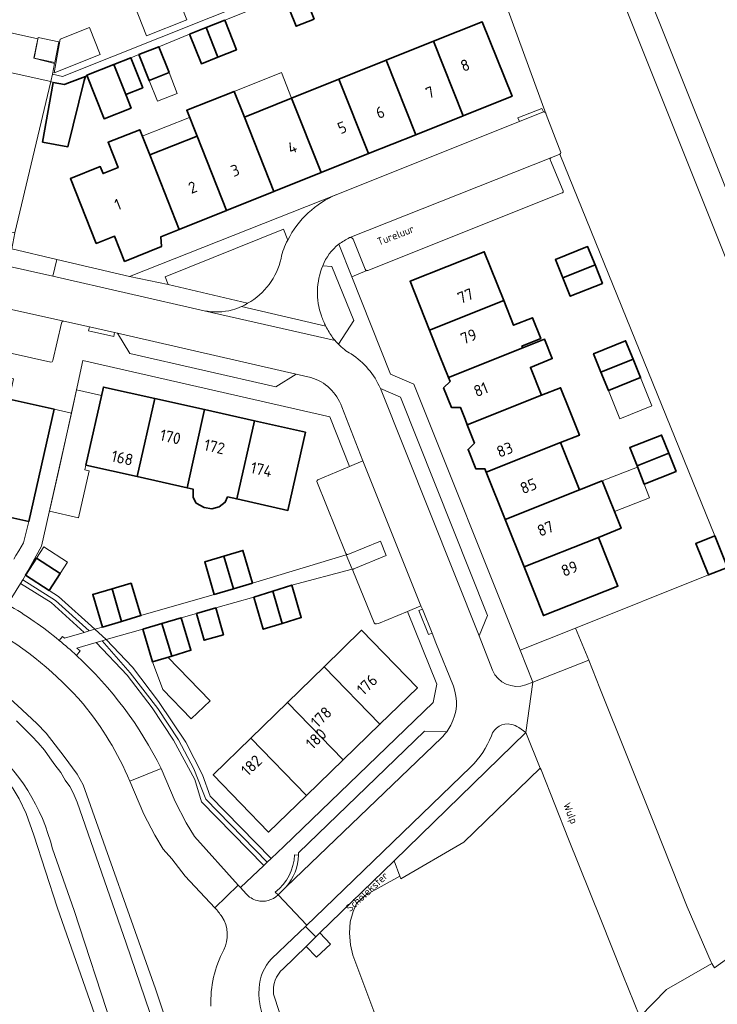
# Model space of a CAD drawing. Header units: metres. Extents: x 149984 to 156489, y 469398 to 478068.
# Tile 226 of 256: x 153554 to 153636, y 471790 to 471906. Entities that reach past the tile are written whole.
import ezdxf
from ezdxf.enums import TextEntityAlignment as Align

# ---------------------------------------------------------------- set-up
doc = ezdxf.new("R2010")
doc.units = ezdxf.units.M
doc.header["$LTSCALE"] = 0.75
for name, color, linetype, lineweight in [('B-WE-GR-BEPLANTING_CULTUUR_BOSPLANTSOEN-GV', 252, 'Continuous', 18), ('B-WE-GR-BEPLANTING_CULTUUR_HEESTERS-GV', 252, 'Continuous', 18), ('B-WE-GR-STRUIK-GV', 252, 'Continuous', 13), ('B-WE-OG-BEBOUWING-GV', 6, 'Continuous', 35), ('B-WE-OG-BEBOUWING-T18', 1, 'Continuous', 18), ('B-WE-OG-BEBOUWING_LAGE TRAFO-GV', 6, 'Continuous', 18), ('B-WE-OG-BEBOUWING_LUIFEL-GV', 6, 'Continuous', 18), ('B-WE-OG-BEBOUWING_OVERBOUWING-GV', 6, 'Continuous', 18), ('B-WE-OG-TERREIN_BEGROEID-GV', 252, 'Continuous', 18), ('B-WE-OG-TERREIN_ERF-GV', 252, 'Continuous', 18), ('B-WE-OG-TERREIN_OEVER-GV', 252, 'Continuous', 18), ('B-WE-OG-TOPOGRAFIE-T18', 7, 'Continuous', 18), ('B-WE-OG-WATER_MEER-GV', 252, 'Continuous', 18), ('B-WE-VH-GESLOTENVERHARDING_ASFALT-GV', 252, 'Continuous', 18), ('B-WE-VH-GESLOTENVERHARDING_BETON-GV', 252, 'Continuous', 18), ('B-WE-VH-OPENVERHARDING_BETONELEMENT-GV', 252, 'Continuous', 18), ('B-WE-VH-OPENVERHARDING_BETONSTRAATSTEEN-GV', 252, 'Continuous', 18), ('B-WE-VH-OPENVERHARDING_TEGEL-GV', 252, 'Continuous', 18)]:
    doc.layers.add(name, color=color, linetype=linetype, lineweight=lineweight)
doc.styles.add('NLCS-ISO-M500-T18', font='NLCS-ISO.ttf', dxfattribs={"height": 0.9})
doc.styles.add('NLCS-ISO-M750-T18', font='NLCS-ISO.ttf', dxfattribs={"height": 1.35})

msp = doc.modelspace()

# ---------------------------------------------------------------- linework, layer by layer
at = {"layer": 'B-WE-GR-BEPLANTING_CULTUUR_BOSPLANTSOEN-GV', "flags": 128}
msp.add_lwpolyline([(153562.9, 471788.1), (153558.19, 471801.55), (153555.44, 471810.01), (153554.56, 471812.56), (153553.74, 471814.29), (153553.01, 471815.45), (153552.23, 471816.5), (153551.07, 471817.57), (153549.91, 471818.93), (153548.17, 471820.67), (153545.62, 471822.79), (153544.2, 471823.764), (153543.824, 471823.127), (153539.727, 471816.578)], dxfattribs=at)
at = {"layer": 'B-WE-GR-BEPLANTING_CULTUUR_HEESTERS-GV', "flags": 128}
for points in [[(153661.956, 471815.014), (153647.702, 471850.814), (153620.631, 471918.442), (153588.029, 472000), (153580.61, 472018.575), (153577.93, 472025.205), (153575.13, 472031.182)], [(153585.91, 471973.593), (153587.934, 471968.375), (153589.973, 471963.119), (153589.942, 471962.229), (153591.704, 471957.612), (153590.979, 471957.322), (153591.027, 471957.183), (153594.363, 471949.011), (153597.703, 471941.696), (153599.031, 471938.356), (153599.058, 471938.367), (153601.94, 471931.28), (153607.205, 471917.717), (153609.07, 471913), (153615.743, 471894.754), (153617.443, 471890.298)], [(153617.332, 471890.071), (153635.58, 471845.2)], [(153585.33, 471879.97), (153584.82, 471881.254), (153570.893, 471875.671), (153571.265, 471874.743), (153580.606, 471872.555)], [(153591.329, 471879.506), (153592.858, 471875.672), (153594.623, 471876.39)], [(153592.614, 471880.283), (153592.58, 471880.269)], [(153594.447, 471876.554), (153593.009, 471880.071)], [(153591.282, 471867.741), (153593.092, 471870.52), (153590.504, 471876.873), (153589.44, 471876.953)], [(153635.58, 471845.2), (153637.08, 471841.47), (153639.947, 471842.675), (153645.115, 471830.245), (153643.904, 471829.779), (153649.349, 471817.088), (153650.712, 471813.466), (153651.275, 471811.875), (153651.54, 471810.796), (153651.774, 471809.29), (153651.541, 471807.008), (153650.948, 471805.505), (153653.522, 471794.679), (153653.641, 471793.48), (153658.876, 471793.176), (153661.029, 471791.614), (153664.27, 471797.11), (153666.604, 471797.699)]]:
    msp.add_lwpolyline(points, dxfattribs=at)
at = {"layer": 'B-WE-GR-BEPLANTING_CULTUUR_HEESTERS-GV'}
for points in [[(153617.443, 471890.298, -0.3840573), (153617.332, 471890.071)], [(153584.545, 471877.828, -0.0825023), (153585.33, 471879.97)], [(153592.58, 471880.269, 0.0327715), (153591.329, 471879.506)], [(153593.009, 471880.071, 0.4201544), (153592.614, 471880.283)], [(153580.606, 471872.555, 0.2140753), (153584.545, 471877.828)], [(153589.44, 471876.953, 0.1819616), (153589.275, 471871.056)], [(153594.623, 471876.39, -0.2824172), (153594.447, 471876.554)], [(153589.275, 471871.056, 0.0291091), (153589.812, 471869.848)], [(153589.812, 471869.848, 0.0332849), (153590.608, 471868.517)], [(153590.608, 471868.517, 0.0170567), (153590.892, 471868.158)], [(153590.892, 471868.158, 0.0235591), (153591.282, 471867.741)]]:
    msp.add_lwpolyline(points, format="xyb", dxfattribs=at)
at = {"layer": 'B-WE-GR-BEPLANTING_CULTUUR_HEESTERS-GV', "flags": 128}
for points in [[(153614.149, 471827.992), (153620.742, 471830.599), (153619.192, 471834.358), (153612.651, 471831.742)], [(153598.51, 471805.173), (153598.62, 471804.87), (153606.04, 471809.2), (153615.041, 471817.9), (153613.346, 471822.079), (153597.827, 471806.994)]]:
    msp.add_lwpolyline(points, close=True, dxfattribs=at)
at = {"layer": 'B-WE-GR-STRUIK-GV', "flags": 128}
for points in [[(153561.962, 471834.015), (153557.995, 471837.61), (153554.149, 471840.041), (153553.886, 471839.614), (153557.49, 471837.366), (153561.374, 471833.84)], [(153562.778, 471832.648), (153566.443, 471828.812), (153569.354, 471824.972), (153571.886, 471821.175), (153574.376, 471816.533), (153575.178, 471813.917), (153582.525, 471806.453), (153582.912, 471806.817), (153575.684, 471814.254), (153575.304, 471815.225), (153574.291, 471817.799), (153572.477, 471821.217), (153570.03, 471824.888), (153566.78, 471829.108), (153563.474, 471832.85)]]:
    msp.add_lwpolyline(points, close=True, dxfattribs=at)
at = {"layer": 'B-WE-OG-BEBOUWING-GV', "flags": 128}
for points in [[(153588.414, 471905.956), (153587.015, 471909.484), (153584.91, 471908.649), (153586.308, 471905.121)], [(153573.78, 471904.197), (153575.163, 471900.708), (153577.091, 471901.473), (153575.708, 471904.962)], [(153575.708, 471904.962), (153577.091, 471901.473), (153579.29, 471902.345), (153577.906, 471905.834)], [(153605.979, 471894.6), (153611.71, 471896.89), (153608.19, 471905.65), (153602.484, 471903.365)], [(153571.36, 471899.672), (153570.151, 471902.719), (153567.809, 471901.79), (153569.017, 471898.743)], [(153600.406, 471892.373), (153605.979, 471894.6), (153602.484, 471903.365), (153596.917, 471901.135)], [(153566.263, 471897.097), (153568.258, 471897.889), (153566.86, 471901.414), (153564.865, 471900.622)], [(153564.865, 471900.622), (153561.689, 471899.363), (153563.716, 471894.252), (153566.892, 471895.511), (153566.263, 471897.097)], [(153596.917, 471901.135), (153591.35, 471898.905), (153594.833, 471890.146), (153600.406, 471892.373)], [(153559.346, 471898.375), (153559.067, 471898.264), (153557.728, 471898.503), (153556.476, 471891.494), (153559.462, 471890.961), (153561.39, 471898.734), (153561.514, 471899.234)], [(153591.35, 471898.905), (153585.783, 471896.675), (153589.26, 471887.92), (153594.833, 471890.146)], [(153578.123, 471883.47), (153583.696, 471885.697), (153580.216, 471894.445), (153579.006, 471897.467), (153573.44, 471895.238), (153574.65, 471892.216)], [(153583.696, 471885.697), (153589.26, 471887.92), (153585.783, 471896.675), (153580.216, 471894.445)], [(153572.55, 471881.243), (153569.083, 471889.986), (153567.905, 471892.956), (153564.187, 471891.481), (153565.37, 471888.499), (153563.598, 471887.796), (153563.266, 471888.632), (153559.75, 471887.21), (153562.79, 471879.59), (153564.932, 471880.456), (153566.135, 471877.48), (153570.474, 471879.234), (153570.392, 471880.381)], [(153572.55, 471881.243), (153578.123, 471883.47), (153574.65, 471892.216), (153569.083, 471889.986)], [(153602.006, 471869.404), (153610.739, 471872.874), (153608.45, 471878.6), (153599.72, 471875.13)], [(153617.696, 471875.528), (153621.474, 471877.056), (153620.6, 471879.218), (153616.822, 471877.69)], [(153621.474, 471877.056), (153617.696, 471875.528), (153618.57, 471873.366), (153622.348, 471874.893)], [(153612.968, 471867.297), (153612.879, 471867.519), (153615.089, 471868.402), (153614.114, 471870.842), (153611.904, 471869.959), (153610.739, 471872.874), (153602.006, 471869.404), (153603.231, 471866.335), (153604.229, 471863.836)], [(153615.194, 471861.729), (153613.882, 471865.012), (153616.444, 471866.037), (153615.542, 471868.316), (153612.968, 471867.297), (153604.229, 471863.836), (153604.422, 471863.354), (153603.651, 471862.602), (153604.571, 471860.303), (153605.65, 471860.278), (153606.19, 471858.924), (153606.451, 471858.269)], [(153622.174, 471864.453), (153625.952, 471865.98), (153625.078, 471868.143), (153621.3, 471866.615)], [(153625.952, 471865.98), (153622.174, 471864.453), (153623.049, 471862.291), (153626.827, 471863.818)], [(153567.615, 471852.169), (153569.679, 471861.349), (153563.63, 471862.7), (153561.58, 471853.52)], [(153607.311, 471856.114), (153606.536, 471855.366), (153607.441, 471853.085), (153608.521, 471853.082), (153608.674, 471852.7), (153617.42, 471856.161), (153619.635, 471857.037), (153618.393, 471860.174), (153617.428, 471862.613), (153615.194, 471861.729), (153606.451, 471858.269)], [(153552.32, 471860.33), (153549.89, 471849.67), (153549.53, 471848.08), (153554.85, 471846.88), (153557.85, 471860.08), (153552.54, 471861.28)], [(153573.474, 471850.857), (153575.543, 471860.039), (153569.679, 471861.349), (153567.615, 471852.169)], [(153575.543, 471860.039), (153573.474, 471850.857), (153574.182, 471850.698), (153574.194, 471849.717), (153574.554, 471849.057), (153575.484, 471848.517), (153576.385, 471848.397), (153577.255, 471848.607), (153577.945, 471849.177), (153578.254, 471849.787), (153579.324, 471849.547), (153581.403, 471858.73)], [(153579.324, 471849.547), (153585.34, 471848.2), (153587.4, 471857.39), (153581.403, 471858.73)], [(153610.898, 471847.132), (153619.646, 471850.593), (153617.42, 471856.161), (153608.674, 471852.7)], [(153630.162, 471854.915), (153629.313, 471857.059), (153625.567, 471855.577), (153626.415, 471853.433)], [(153626.415, 471853.433), (153627.263, 471851.289), (153631.01, 471852.771), (153630.162, 471854.915)], [(153610.898, 471847.132), (153613.124, 471841.555), (153621.871, 471845.025), (153624.552, 471846.088), (153622.328, 471851.654), (153619.646, 471850.593)], [(153621.871, 471845.025), (153613.124, 471841.555), (153615.41, 471835.83), (153624.16, 471839.3)], [(153637.08, 471841.47), (153635.58, 471845.2), (153633.32, 471844.29), (153634.82, 471840.61)], [(153581.19, 471839.64), (153580.05, 471843.49), (153577.8, 471842.815), (153578.935, 471838.98)], [(153554.479, 471840.576), (153557.267, 471838.783), (153558.546, 471840.772), (153555.758, 471842.565)], [(153578.935, 471838.98), (153577.8, 471842.815), (153575.55, 471842.14), (153576.68, 471838.32)], [(153565.782, 471835.149), (153564.647, 471838.971), (153562.39, 471838.32), (153563.531, 471834.48)], [(153564.647, 471838.971), (153565.782, 471835.149), (153568.04, 471835.82), (153566.9, 471839.62)], [(153583.56, 471838.705), (153584.68, 471834.905), (153586.92, 471835.59), (153585.8, 471839.41)], [(153581.32, 471838), (153582.44, 471834.22), (153584.68, 471834.905), (153583.56, 471838.705)], [(153574.578, 471836.082), (153575.479, 471832.917), (153577.746, 471833.563), (153576.846, 471836.727)], [(153570.52, 471834.905), (153571.67, 471831.07), (153573.93, 471831.75), (153572.78, 471835.57)], [(153568.26, 471834.24), (153569.41, 471830.39), (153571.67, 471831.07), (153570.52, 471834.905)], [(153589.599, 471829.8), (153596.162, 471823.051), (153600.58, 471827.33), (153594.02, 471834.1)], [(153596.162, 471823.051), (153589.599, 471829.8), (153585.285, 471825.605), (153591.84, 471818.865)], [(153580.971, 471821.41), (153587.518, 471814.678), (153591.84, 471818.865), (153585.285, 471825.605)], [(153587.518, 471814.678), (153580.971, 471821.41), (153576.55, 471817.11), (153583.07, 471810.37)]]:
    msp.add_lwpolyline(points, close=True, dxfattribs=at)
at = {"layer": 'B-WE-OG-BEBOUWING_LAGE TRAFO-GV', "flags": 128}
msp.add_lwpolyline([(153555.968, 471903.793), (153555.489, 471901.367), (153557.905, 471900.879), (153558.394, 471903.294)], close=True, dxfattribs=at)
at = {"layer": 'B-WE-OG-BEBOUWING_LUIFEL-GV', "flags": 128}
for points in [[(153569.017, 471898.743), (153569.985, 471896.305), (153572.327, 471897.234), (153571.36, 471899.672)], [(153579.006, 471897.467), (153580.216, 471894.445), (153585.783, 471896.675), (153584.573, 471899.696)], [(153569.083, 471889.986), (153574.65, 471892.216), (153573.773, 471894.407), (153568.205, 471892.2)], [(153623.049, 471862.291), (153624.396, 471858.962), (153628.174, 471860.491), (153626.827, 471863.818)], [(153561.58, 471853.52), (153563.41, 471861.713), (153560.48, 471862.367), (153558.528, 471853.614), (153557.297, 471848.096), (153560.71, 471847.335), (153561.941, 471852.853), (153561.455, 471852.961)], [(153622.328, 471851.654), (153623.768, 471848.05), (153627.898, 471849.683), (153627.263, 471851.289), (153626.47, 471853.293)], [(153558.546, 471840.772), (153559.407, 471842.11), (153556.619, 471843.903), (153555.758, 471842.565)], [(153569.41, 471830.39), (153570.62, 471827.128), (153573.976, 471823.677), (153576.176, 471825.816), (153571.203, 471830.929)]]:
    msp.add_lwpolyline(points, close=True, dxfattribs=at)
at = {"layer": 'B-WE-OG-BEBOUWING_OVERBOUWING-GV', "flags": 128}
for points in [[(153568.718, 471904.001), (153573.458, 471905.881), (153572.078, 471909.362), (153572.016, 471909.518), (153567.276, 471907.638), (153567.338, 471907.482)], [(153558.535, 471903.621), (153557.836, 471899.656), (153563.27, 471901.791), (153562.013, 471904.989)]]:
    msp.add_lwpolyline(points, close=True, dxfattribs=at)
at = {"layer": 'B-WE-OG-TERREIN_BEGROEID-GV', "flags": 128}
for points in [[(153581.125, 472025.447), (153583.393, 472019.833), (153591.319, 472000), (153595.197, 471990.296), (153607.58, 471959.177), (153635.956, 471888.337), (153648.828, 471856.09), (153664.763, 471816.101)], [(153561.374, 471833.84), (153557.49, 471837.366), (153553.886, 471839.614), (153552.357, 471837.135)], [(153550.465, 471834.259), (153547.912, 471830.062), (153551.871, 471826.723), (153553.546, 471825.249), (153555.819, 471823.12), (153556.885, 471821.992), (153559.027, 471819.265), (153560.553, 471817.167), (153561.248, 471815.911), (153569.757, 471791.943), (153576.027, 471773.118), (153576.751, 471770.658), (153577.191, 471768.916), (153580.081, 471760.217), (153583.205, 471751.715), (153583.685, 471750.158), (153583.733, 471748.667), (153583.12, 471745.83), (153589.603, 471748.612), (153585.959, 471758.404)], [(153558.434, 471832.913), (153558.803, 471833.368), (153559.059, 471833.152), (153561.374, 471833.84)], [(153582.525, 471806.453), (153575.178, 471813.917), (153574.376, 471816.533), (153571.886, 471821.175), (153569.354, 471824.972), (153566.443, 471828.812), (153562.778, 471832.648), (153560.499, 471831.986), (153560.883, 471831.674), (153560.465, 471831.144)], [(153576.027, 471773.118), (153569.757, 471791.943), (153561.248, 471815.911), (153560.553, 471817.167), (153559.027, 471819.265), (153556.885, 471821.992), (153555.819, 471823.12), (153553.546, 471825.249)], [(153553.39, 471823.46), (153554.28, 471822.58), (153555.2, 471821.64), (153555.94, 471820.85), (153556.7, 471819.99), (153557.35, 471819.1), (153557.93, 471818.26), (153558.63, 471817.37), (153559.15, 471816.48), (153559.67, 471815.71), (153560.07, 471814.98), (153560.54, 471813.88), (153566.3, 471797.31), (153570.76, 471784.35)], [(153570.441, 471817.835), (153572.08, 471813.97), (153573.371, 471811.466), (153574.348, 471809.853), (153579.49, 471804.125), (153579.751, 471803.843), (153582.525, 471806.453)], [(153576.764, 471801.468), (153573.245, 471805.167), (153571.683, 471807.22), (153570.646, 471808.374), (153569.669, 471809.987), (153568.378, 471812.491), (153566.739, 471816.356)], [(153598.284, 471781.802), (153593, 471795.88), (153592.702, 471797.119), (153592.57, 471798.489), (153592.673, 471799.801), (153593.027, 471801.024), (153593.424, 471801.982), (153594.485, 471802.969), (153598.51, 471805.173), (153597.827, 471806.994), (153589.091, 471798.503), (153590.365, 471797.193), (153588.701, 471795.664), (153587.472, 471796.929), (153584.77, 471794.303)], [(153642.722, 471787.042), (153653.522, 471794.679), (153650.948, 471805.505), (153635.517, 471794.412), (153635.213, 471794.933), (153629.899, 471791.869), (153626.74, 471788.63)], [(153583.658, 471791.31), (153593.477, 471761.228), (153596.323, 471753.614), (153597.188, 471751.359), (153597.399, 471750.878), (153601.902, 471752.822), (153597.647, 471762.781), (153601.284, 471764.247), (153601.054, 471765.178), (153601.134, 471765.894), (153601.71, 471766.837), (153601.957, 471767.849)]]:
    msp.add_lwpolyline(points, dxfattribs=at)
for points in [[(153561.962, 471834.015), (153562.629, 471834.213), (153558.36, 471838.08), (153557.267, 471838.783), (153554.479, 471840.576), (153554.149, 471840.041), (153557.995, 471837.61)], [(153563.474, 471832.85), (153566.78, 471829.108), (153570.03, 471824.888), (153572.477, 471821.217), (153574.291, 471817.799), (153575.304, 471815.225), (153575.684, 471814.254), (153582.912, 471806.817), (153583.364, 471807.242), (153576.19, 471814.59), (153575.31, 471817.1), (153573.35, 471820.93), (153570.12, 471825.73), (153567.04, 471829.75), (153563.973, 471832.995)]]:
    msp.add_lwpolyline(points, close=True, dxfattribs=at)
at = {"layer": 'B-WE-OG-TERREIN_BEGROEID-GV'}
for points in [[(153552.357, 471837.135, -0.0404875), (153558.434, 471832.913)], [(153561.243, 471825.454, 0.0860401), (153550.465, 471834.259)], [(153560.465, 471831.144, -0.0911813), (153570.441, 471817.835)], [(153566.739, 471816.356, 0.0736066), (153561.243, 471825.454)], [(153577.586, 471800.429, 0.0155594), (153576.764, 471801.468)], [(153577.794, 471796.505, 0.2614627), (153577.586, 471800.429)], [(153576.273, 471789.896, -0.1293766), (153577.794, 471796.505)], [(153584.77, 471794.303, 0.245271), (153583.658, 471791.31)]]:
    msp.add_lwpolyline(points, format="xyb", dxfattribs=at)
at = {"layer": 'B-WE-OG-TERREIN_ERF-GV', "flags": 128}
for points in [[(153551.869, 471904.557), (153555.909, 471903.651), (153555.46, 471901.357), (153557.879, 471900.734), (153557.632, 471899.495), (153558.84, 471899.2), (153593.65, 471913.12)], [(153615.675, 471894.931), (153615.743, 471894.754), (153609.07, 471913)], [(153588.414, 471905.956), (153586.308, 471905.121), (153584.91, 471908.649), (153577.906, 471905.834), (153579.29, 471902.345), (153577.091, 471901.473), (153575.163, 471900.708), (153573.78, 471904.197), (153570.151, 471902.719), (153571.36, 471899.672), (153569.017, 471898.743), (153567.809, 471901.79), (153566.86, 471901.414), (153568.258, 471897.889), (153566.263, 471897.097), (153566.892, 471895.511), (153563.716, 471894.252), (153561.689, 471899.363), (153561.514, 471899.234), (153561.39, 471898.734), (153559.462, 471890.961), (153556.476, 471891.494), (153557.728, 471898.503), (153557.431, 471898.622)], [(153557.431, 471898.622), (153553.224, 471880.834), (153552.852, 471878.933), (153558.15, 471877.702), (153566.724, 471875.709), (153591.096, 471885.343), (153612.575, 471893.931), (153612.41, 471894.349), (153615.231, 471895.469), (153615.397, 471895.051)], [(153594.623, 471876.39), (153592.858, 471875.672), (153597.426, 471864.212), (153600.16, 471863.022), (153612.651, 471831.742), (153619.192, 471834.358), (153634.82, 471840.61), (153633.32, 471844.29), (153635.58, 471845.2), (153617.332, 471890.071)], [(153617.332, 471890.071), (153616.264, 471889.643)], [(153616.252, 471889.341), (153617.715, 471885.758)], [(153617.602, 471885.518), (153594.763, 471876.409)], [(153588.882, 471851.806), (153592.595, 471853.356), (153590.264, 471859.194), (153561.233, 471865.833), (153559.883, 471859.619), (153556.358, 471844.003), (153554.479, 471840.576), (153555.758, 471842.565), (153558.546, 471840.772), (153557.267, 471838.783), (153558.36, 471838.08), (153562.629, 471834.213), (153563.531, 471834.48)], [(153592.149, 471843.117), (153588.743, 471851.573)], [(153553.681, 471843.449), (153554.23, 471844.37), (153554.85, 471846.88), (153549.53, 471848.08)], [(153563.531, 471834.48), (153562.39, 471838.32), (153564.647, 471838.971), (153566.9, 471839.62), (153568.04, 471835.82), (153576.68, 471838.32), (153575.55, 471842.14), (153577.8, 471842.815), (153580.05, 471843.49), (153581.19, 471839.64), (153592.191, 471842.959), (153592.395, 471843.02)], [(153593.08, 471841.338), (153592.892, 471841.288), (153585.8, 471839.41), (153586.92, 471835.59), (153584.68, 471834.905), (153582.44, 471834.22), (153581.32, 471838), (153576.846, 471836.727), (153577.746, 471833.563), (153575.479, 471832.917), (153574.578, 471836.082), (153572.78, 471835.57), (153573.93, 471831.75), (153571.67, 471831.07)], [(153595.509, 471834.961), (153592.997, 471841.109)], [(153571.67, 471831.07), (153569.41, 471830.39), (153568.26, 471834.24), (153563.973, 471832.995), (153567.04, 471829.75), (153570.12, 471825.73), (153573.35, 471820.93), (153575.31, 471817.1), (153576.19, 471814.59), (153583.364, 471807.242), (153584.877, 471808.666), (153602.434, 471825.606), (153602.852, 471827.769), (153599.41, 471836.31), (153595.982, 471834.91), (153595.758, 471834.836)]]:
    msp.add_lwpolyline(points, dxfattribs=at)
for points in [[(153602.484, 471903.365), (153608.19, 471905.65), (153611.71, 471896.89), (153605.979, 471894.6), (153600.406, 471892.373), (153594.833, 471890.146), (153589.26, 471887.92), (153583.696, 471885.697), (153578.123, 471883.47), (153572.55, 471881.243), (153570.392, 471880.381), (153570.474, 471879.234), (153566.135, 471877.48), (153564.932, 471880.456), (153562.79, 471879.59), (153559.75, 471887.21), (153563.266, 471888.632), (153563.598, 471887.796), (153565.37, 471888.499), (153564.187, 471891.481), (153567.905, 471892.956), (153569.083, 471889.986), (153574.65, 471892.216), (153573.44, 471895.238), (153579.006, 471897.467), (153580.216, 471894.445), (153585.783, 471896.675), (153591.35, 471898.905), (153596.917, 471901.135)], [(153557.905, 471900.879), (153555.489, 471901.367), (153555.968, 471903.793), (153558.394, 471903.294)], [(153613.124, 471841.555), (153610.898, 471847.132), (153608.674, 471852.7), (153608.521, 471853.082), (153607.441, 471853.085), (153606.536, 471855.366), (153607.311, 471856.114), (153606.451, 471858.269), (153606.19, 471858.924), (153605.65, 471860.278), (153604.571, 471860.303), (153603.651, 471862.602), (153604.422, 471863.354), (153604.229, 471863.836), (153603.231, 471866.335), (153602.006, 471869.404), (153599.72, 471875.13), (153608.45, 471878.6), (153610.739, 471872.874), (153611.904, 471869.959), (153614.114, 471870.842), (153615.089, 471868.402), (153612.879, 471867.519), (153612.968, 471867.297), (153615.542, 471868.316), (153616.444, 471866.037), (153613.882, 471865.012), (153615.194, 471861.729), (153617.428, 471862.613), (153618.393, 471860.174), (153619.635, 471857.037), (153617.42, 471856.161), (153619.646, 471850.593), (153622.328, 471851.654), (153624.552, 471846.088), (153621.871, 471845.025), (153624.16, 471839.3), (153615.41, 471835.83)], [(153617.696, 471875.528), (153616.822, 471877.69), (153620.6, 471879.218), (153621.474, 471877.056), (153622.348, 471874.893), (153618.57, 471873.366)], [(153622.174, 471864.453), (153621.3, 471866.615), (153625.078, 471868.143), (153625.952, 471865.98), (153626.827, 471863.818), (153623.049, 471862.291)], [(153567.615, 471852.169), (153561.58, 471853.52), (153563.63, 471862.7), (153569.679, 471861.349), (153575.543, 471860.039), (153581.403, 471858.73), (153587.4, 471857.39), (153585.34, 471848.2), (153579.324, 471849.547), (153578.254, 471849.787), (153577.945, 471849.177), (153577.255, 471848.607), (153576.385, 471848.397), (153575.484, 471848.517), (153574.554, 471849.057), (153574.194, 471849.717), (153574.182, 471850.698), (153573.474, 471850.857)], [(153630.162, 471854.915), (153631.01, 471852.771), (153627.263, 471851.289), (153626.415, 471853.433), (153625.567, 471855.577), (153629.313, 471857.059)], [(153628.55, 471811.05), (153632.33, 471801.58), (153635.146, 471795.087), (153635.213, 471794.933), (153635.517, 471794.412), (153650.948, 471805.505), (153651.541, 471807.008), (153651.774, 471809.29), (153651.54, 471810.796), (153651.275, 471811.875), (153650.712, 471813.466), (153649.349, 471817.088), (153643.904, 471829.779), (153645.115, 471830.245), (153639.947, 471842.675), (153637.08, 471841.47), (153634.82, 471840.61), (153619.192, 471834.358), (153620.742, 471830.599), (153622.04, 471827.29)], [(153587.518, 471814.678), (153583.07, 471810.37), (153576.55, 471817.11), (153580.971, 471821.41), (153585.285, 471825.605), (153589.599, 471829.8), (153594.02, 471834.1), (153600.58, 471827.33), (153596.162, 471823.051), (153591.84, 471818.865)], [(153622.15, 471800.07), (153618.35, 471809.55), (153615.123, 471817.698), (153615.041, 471817.9), (153606.04, 471809.2), (153598.62, 471804.87), (153598.51, 471805.173), (153594.485, 471802.969), (153593.424, 471801.982), (153593.027, 471801.024), (153592.673, 471799.801), (153592.57, 471798.489), (153592.702, 471797.119), (153593, 471795.88), (153598.284, 471781.802), (153598.982, 471780.577), (153599.461, 471780.017), (153600.404, 471780.048), (153601.483, 471776.886), (153604.021, 471777.123), (153628.025, 471785.727), (153626.74, 471788.63), (153624.75, 471793.58)]]:
    msp.add_lwpolyline(points, close=True, dxfattribs=at)
at = {"layer": 'B-WE-OG-TERREIN_ERF-GV'}
for points in [[(153615.397, 471895.051, -0.3226318), (153615.675, 471894.931)], [(153616.264, 471889.643, 0.430576), (153616.252, 471889.341)], [(153617.715, 471885.758, -0.4552593), (153617.602, 471885.518)], [(153594.763, 471876.409, -0.1511042), (153594.623, 471876.39)], [(153588.743, 471851.573, -0.2692849), (153588.882, 471851.806)], [(153592.395, 471843.02, -0.336391), (153592.149, 471843.117)], [(153592.997, 471841.109, -0.371448), (153593.08, 471841.338)], [(153595.758, 471834.836, -0.3964668), (153595.509, 471834.961)]]:
    msp.add_lwpolyline(points, format="xyb", dxfattribs=at)
at = {"layer": 'B-WE-OG-TERREIN_OEVER-GV'}
msp.add_lwpolyline([(153557.631, 471808.383, 0.1630324), (153549.804, 471820.845)], format="xyb", dxfattribs=at)
at = {"layer": 'B-WE-OG-TERREIN_OEVER-GV', "flags": 128}
for points in [[(153553.74, 471814.29), (153554.56, 471812.56), (153555.44, 471810.01), (153558.19, 471801.55), (153562.9, 471788.1)], [(153564.633, 471787.6), (153560.182, 471801.152), (153557.631, 471808.383)]]:
    msp.add_lwpolyline(points, dxfattribs=at)
at = {"layer": 'B-WE-OG-WATER_MEER-GV', "flags": 128}
for points in [[(153570.76, 471784.35), (153566.3, 471797.31), (153560.54, 471813.88), (153560.07, 471814.98), (153559.67, 471815.71), (153559.15, 471816.48), (153558.63, 471817.37), (153557.93, 471818.26), (153557.35, 471819.1), (153556.7, 471819.99), (153555.94, 471820.85), (153555.2, 471821.64), (153554.28, 471822.58), (153553.39, 471823.46)], [(153557.631, 471808.383), (153560.182, 471801.152), (153564.633, 471787.6)]]:
    msp.add_lwpolyline(points, dxfattribs=at)
at = {"layer": 'B-WE-OG-WATER_MEER-GV'}
msp.add_lwpolyline([(153549.804, 471820.845, -0.1630324), (153557.631, 471808.383)], format="xyb", dxfattribs=at)
at = {"layer": 'B-WE-VH-GESLOTENVERHARDING_ASFALT-GV'}
for points in [[(153558.434, 471832.913, 0.0404875), (153552.357, 471837.135)], [(153550.465, 471834.259, -0.0860401), (153561.243, 471825.454)], [(153560.465, 471831.144, 0.0152632), (153558.434, 471832.913)], [(153570.441, 471817.835, 0.0911813), (153560.465, 471831.144)], [(153561.243, 471825.454, -0.0736066), (153566.739, 471816.356)]]:
    msp.add_lwpolyline(points, format="xyb", dxfattribs=at)
at = {"layer": 'B-WE-VH-GESLOTENVERHARDING_ASFALT-GV', "flags": 128}
msp.add_lwpolyline([(153566.739, 471816.356), (153570.441, 471817.835)], dxfattribs=at)
at = {"layer": 'B-WE-VH-GESLOTENVERHARDING_BETON-GV', "flags": 128}
for points in [[(153575.13, 472031.182), (153577.93, 472025.205), (153580.61, 472018.575), (153588.029, 472000), (153620.631, 471918.442), (153647.702, 471850.814), (153661.956, 471815.014)], [(153664.763, 471816.101), (153648.828, 471856.09), (153635.956, 471888.337), (153607.58, 471959.177), (153595.197, 471990.296), (153591.319, 472000), (153583.393, 472019.833), (153581.125, 472025.447)]]:
    msp.add_lwpolyline(points, dxfattribs=at)
at = {"layer": 'B-WE-VH-OPENVERHARDING_BETONELEMENT-GV', "flags": 128}
for points in [[(153612.575, 471893.931), (153615.397, 471895.051), (153615.231, 471895.469), (153612.41, 471894.349)], [(153561.986, 471869.761), (153561.887, 471869.321), (153564.852, 471868.656), (153564.95, 471869.094)], [(153601.161, 471836.578), (153600.745, 471836.407), (153601.902, 471833.585), (153602.318, 471833.756)]]:
    msp.add_lwpolyline(points, close=True, dxfattribs=at)
at = {"layer": 'B-WE-VH-OPENVERHARDING_BETONELEMENT-GV'}
for points in [[(153586.126, 471807.692, -0.2246128), (153583.861, 471803.315)], [(153585.151, 471803.916, 0.1662951), (153586.583, 471807.644)]]:
    msp.add_lwpolyline(points, format="xyb", dxfattribs=at)
at = {"layer": 'B-WE-VH-OPENVERHARDING_BETONELEMENT-GV', "flags": 128}
for points in [[(153586.583, 471807.644), (153586.126, 471807.692)], [(153583.861, 471803.315), (153584.181, 471802.983), (153585.151, 471803.916)]]:
    msp.add_lwpolyline(points, dxfattribs=at)
at = {"layer": 'B-WE-VH-OPENVERHARDING_BETONSTRAATSTEEN-GV', "flags": 128}
for points in [[(153557.431, 471898.622), (153552.313, 471899.757), (153548.356, 471881.885), (153549.069, 471881.75), (153553.224, 471880.834)], [(153565.295, 471869.015), (153566.755, 471866.643), (153583.906, 471862.729), (153586.327, 471864.212)], [(153607.837, 471833.454), (153608.826, 471835.837), (153598.605, 471861.502), (153596.232, 471862.52)], [(153613.346, 471822.079), (153615.041, 471817.9), (153615.123, 471817.698), (153618.35, 471809.55), (153622.15, 471800.07), (153624.75, 471793.58), (153626.74, 471788.63), (153629.899, 471791.869), (153635.213, 471794.933), (153635.146, 471795.087), (153632.33, 471801.58), (153628.55, 471811.05), (153622.04, 471827.29), (153620.742, 471830.599), (153614.149, 471827.992)], [(153566.739, 471816.356), (153568.378, 471812.491), (153569.669, 471809.987), (153570.646, 471808.374), (153571.683, 471807.22), (153573.245, 471805.167), (153576.764, 471801.468), (153579.49, 471804.125), (153574.348, 471809.853), (153573.371, 471811.466), (153572.08, 471813.97), (153570.441, 471817.835)]]:
    msp.add_lwpolyline(points, close=True, dxfattribs=at)
for points in [[(153615.397, 471895.051), (153612.575, 471893.931), (153591.096, 471885.343)], [(153617.443, 471890.298), (153615.743, 471894.754), (153615.675, 471894.931)], [(153616.264, 471889.643), (153617.332, 471890.071)], [(153592.58, 471880.269), (153592.614, 471880.283), (153616.264, 471889.643)], [(153616.264, 471889.643), (153592.614, 471880.283)], [(153617.715, 471885.758), (153616.252, 471889.341)], [(153594.763, 471876.409), (153617.602, 471885.518)], [(153553.46, 471876.666), (153535.033, 471880.917), (153535.018, 471880.92), (153533.893, 471876.064), (153536.088, 471875.567), (153537.56, 471875.228), (153537.661, 471875.205), (153558.979, 471870.436), (153561.986, 471869.761), (153564.95, 471869.094), (153565.295, 471869.015), (153586.327, 471864.212), (153588.039, 471863.818)], [(153593.009, 471880.071), (153594.447, 471876.554)], [(153553.475, 471876.663), (153554.687, 471876.416), (153557.691, 471875.731), (153558.15, 471877.702), (153552.852, 471878.933), (153552.471, 471876.986)], [(153590.892, 471868.158), (153575.476, 471871.674), (153557.691, 471875.731), (153554.687, 471876.416), (153553.475, 471876.663)], [(153558.979, 471870.436), (153537.661, 471875.205)], [(153575.476, 471871.674), (153590.892, 471868.158)], [(153589.812, 471869.848), (153579.876, 471872.158)], [(153579.876, 471872.158), (153589.812, 471869.848)], [(153536.933, 471870.225), (153557.462, 471865.61)], [(153557.702, 471865.804), (153558.693, 471870.226)], [(153609.414, 471829.406), (153607.837, 471833.454), (153596.232, 471862.52)], [(153591.674, 471860.385), (153594.164, 471854.011)], [(153600.971, 471836.964), (153594.164, 471854.011), (153592.595, 471853.356), (153588.882, 471851.806)], [(153594.164, 471854.011), (153600.971, 471836.964), (153601.161, 471836.578), (153602.318, 471833.756), (153602.76, 471832.61), (153604.811, 471827.512)], [(153588.743, 471851.573), (153592.149, 471843.117)], [(153592.395, 471843.02), (153592.407, 471843.023), (153596.252, 471844.569), (153596.922, 471842.884), (153593.08, 471841.338)], [(153592.997, 471841.109), (153595.509, 471834.961)], [(153595.758, 471834.836), (153595.982, 471834.91), (153599.41, 471836.31), (153600.971, 471836.964)], [(153612.498, 471822.659), (153613.346, 471822.079), (153614.149, 471827.992), (153613.33, 471827.667)], [(153603.394, 471821.458), (153585.151, 471803.916), (153584.181, 471802.983), (153587.561, 471799.421), (153588.513, 471800.339), (153606.882, 471818.036)], [(153585.151, 471803.916), (153603.394, 471821.458)], [(153604.023, 471822.168), (153601.42, 471822.226), (153586.586, 471807.919), (153586.583, 471807.644)], [(153580.418, 471803.125), (153579.751, 471803.843), (153579.49, 471804.125), (153576.764, 471801.468)], [(153583.431, 471795.45), (153585.973, 471797.886), (153587.417, 471799.282), (153587.561, 471799.421), (153584.181, 471802.983)]]:
    msp.add_lwpolyline(points, dxfattribs=at)
at = {"layer": 'B-WE-VH-OPENVERHARDING_BETONSTRAATSTEEN-GV'}
for points in [[(153615.675, 471894.931, 0.3226318), (153615.397, 471895.051)], [(153617.332, 471890.071, 0.3840573), (153617.443, 471890.298)], [(153616.252, 471889.341, -0.430576), (153616.264, 471889.643)], [(153591.096, 471885.343, 0.1808957), (153585.33, 471879.97)], [(153617.602, 471885.518, 0.4552593), (153617.715, 471885.758)], [(153585.33, 471879.97, 0.0825023), (153584.545, 471877.828)], [(153589.44, 471876.953, -0.1373524), (153591.329, 471879.506)], [(153591.329, 471879.506, -0.0327715), (153592.58, 471880.269)], [(153592.614, 471880.283, -0.4201544), (153593.009, 471880.071)], [(153584.545, 471877.828, -0.2140753), (153580.606, 471872.555)], [(153589.275, 471871.056, -0.1819616), (153589.44, 471876.953)], [(153594.447, 471876.554, 0.2824172), (153594.623, 471876.39)], [(153594.623, 471876.39, 0.1511042), (153594.763, 471876.409)], [(153580.606, 471872.555, -0.0344789), (153579.876, 471872.158)], [(153578.805, 471871.771, -0.1150482), (153575.476, 471871.674)], [(153579.876, 471872.158, -0.045541), (153578.805, 471871.771)], [(153558.693, 471870.226, -0.3787897), (153558.979, 471870.436)], [(153589.812, 471869.848, -0.0291091), (153589.275, 471871.056)], [(153590.608, 471868.517, -0.0332849), (153589.812, 471869.848)], [(153590.892, 471868.158, -0.0170567), (153590.608, 471868.517)], [(153591.282, 471867.741, -0.0235591), (153590.892, 471868.158)], [(153592.768, 471866.593, -0.0698744), (153591.282, 471867.741)], [(153596.232, 471862.52, 0.1489798), (153592.768, 471866.593)], [(153557.462, 471865.61, 0.3502037), (153557.702, 471865.804)], [(153588.039, 471863.818, -0.2399609), (153591.674, 471860.385)], [(153588.882, 471851.806, 0.2692849), (153588.743, 471851.573)], [(153592.149, 471843.117, 0.336391), (153592.395, 471843.02)], [(153593.08, 471841.338, 0.371448), (153592.997, 471841.109)], [(153595.509, 471834.961, 0.3964668), (153595.758, 471834.836)], [(153613.33, 471827.667, -0.3913982), (153609.414, 471829.406)], [(153604.811, 471827.512, -0.2205379), (153604.507, 471822.932)], [(153604.507, 471822.932, -0.0398557), (153604.023, 471822.168)], [(153609.281, 471821.685, -0.3897421), (153611.615, 471823.031)], [(153611.615, 471823.031, -0.104288), (153612.498, 471822.659)], [(153604.023, 471822.168, -0.0410607), (153603.394, 471821.458)], [(153603.394, 471821.458, 0.0410607), (153604.023, 471822.168)], [(153606.882, 471818.036, 0.0962207), (153609.281, 471821.685)], [(153586.583, 471807.644, -0.1662951), (153585.151, 471803.916)], [(153581.707, 471802.319, -0.1522104), (153580.418, 471803.125)], [(153584.181, 471802.983, -0.2676158), (153581.707, 471802.319)], [(153576.764, 471801.468, -0.0155594), (153577.586, 471800.429)], [(153577.586, 471800.429, -0.2614627), (153577.794, 471796.505)], [(153577.794, 471796.505, 0.1293766), (153576.273, 471789.896)], [(153581.966, 471792.02, -0.1921843), (153583.431, 471795.45)], [(153582.025, 471790.215, -0.0659119), (153581.966, 471792.02)], [(153582.35, 471788.966, -0.0471691), (153582.025, 471790.215)]]:
    msp.add_lwpolyline(points, format="xyb", dxfattribs=at)
at = {"layer": 'B-WE-VH-OPENVERHARDING_TEGEL-GV', "flags": 128}
for points in [[(153557.632, 471899.495), (153557.431, 471898.622), (153557.728, 471898.503), (153559.067, 471898.264), (153559.346, 471898.375), (153561.514, 471899.234), (153561.689, 471899.363), (153564.865, 471900.622), (153566.86, 471901.414), (153567.809, 471901.79), (153570.151, 471902.719), (153573.78, 471904.197), (153575.708, 471904.962), (153577.906, 471905.834), (153584.91, 471908.649), (153587.015, 471909.484), (153589.214, 471910.356), (153590.444, 471911.014), (153592.584, 471911.87), (153593.96, 471912.42), (153593.65, 471913.12), (153558.84, 471899.2)], [(153593.08, 471841.338), (153596.922, 471842.884), (153596.252, 471844.569), (153592.407, 471843.023), (153592.395, 471843.02), (153592.191, 471842.959), (153592.892, 471841.288)], [(153570.52, 471834.905), (153572.78, 471835.57), (153574.578, 471836.082), (153576.846, 471836.727), (153581.32, 471838), (153583.56, 471838.705), (153585.8, 471839.41), (153592.892, 471841.288), (153592.191, 471842.959), (153581.19, 471839.64), (153578.935, 471838.98), (153576.68, 471838.32), (153568.04, 471835.82), (153565.782, 471835.149), (153563.531, 471834.48), (153562.629, 471834.213), (153563.973, 471832.995), (153568.26, 471834.24)], [(153590.365, 471797.193), (153589.091, 471798.503), (153588.619, 471798.044), (153587.472, 471796.929), (153588.701, 471795.664)]]:
    msp.add_lwpolyline(points, close=True, dxfattribs=at)
for points in [[(153557.632, 471899.495), (153557.879, 471900.734), (153555.46, 471901.357), (153555.909, 471903.651), (153551.869, 471904.557), (153551.871, 471904.54)], [(153552.025, 471899.829), (153552.313, 471899.757), (153557.431, 471898.622), (153557.632, 471899.495)], [(153591.096, 471885.343), (153566.724, 471875.709), (153571.265, 471874.743), (153570.893, 471875.671), (153584.82, 471881.254), (153585.33, 471879.97)], [(153614.149, 471827.992), (153612.651, 471831.742), (153600.16, 471863.022), (153597.426, 471864.212), (153592.858, 471875.672), (153591.329, 471879.506)], [(153580.606, 471872.555), (153571.265, 471874.743), (153566.724, 471875.709), (153558.15, 471877.702), (153557.691, 471875.731), (153575.476, 471871.674)], [(153537.661, 471875.205), (153537.56, 471875.228), (153537.459, 471874.79), (153535.987, 471875.129), (153536.088, 471875.567), (153533.893, 471876.064), (153532.117, 471868.402), (153553.056, 471863.649), (153552.54, 471861.28), (153557.85, 471860.08), (153559.883, 471859.619), (153561.233, 471865.833), (153590.264, 471859.194), (153592.595, 471853.356), (153594.164, 471854.011), (153591.674, 471860.385)], [(153589.44, 471876.953), (153590.504, 471876.873), (153593.092, 471870.52), (153591.282, 471867.741)], [(153557.462, 471865.61), (153536.933, 471870.225)], [(153558.693, 471870.226), (153557.702, 471865.804)], [(153588.039, 471863.818), (153586.327, 471864.212), (153583.906, 471862.729), (153566.755, 471866.643), (153565.295, 471869.015), (153564.95, 471869.094), (153564.852, 471868.656), (153561.887, 471869.321), (153561.986, 471869.761), (153558.979, 471870.436)], [(153596.232, 471862.52), (153598.605, 471861.502), (153608.826, 471835.837), (153607.837, 471833.454), (153609.414, 471829.406)], [(153552.357, 471837.135), (153553.886, 471839.614), (153554.149, 471840.041), (153554.479, 471840.576), (153556.358, 471844.003), (153559.883, 471859.619), (153557.85, 471860.08), (153554.85, 471846.88), (153554.23, 471844.37), (153553.681, 471843.449), (153553.345, 471842.886), (153553.092, 471842.462)], [(153604.811, 471827.512), (153602.76, 471832.61), (153602.318, 471833.756), (153601.902, 471833.585), (153600.745, 471836.407), (153601.161, 471836.578), (153600.971, 471836.964), (153599.41, 471836.31), (153602.852, 471827.769), (153602.434, 471825.606), (153584.877, 471808.666), (153583.364, 471807.242), (153582.912, 471806.817), (153582.525, 471806.453), (153579.751, 471803.843), (153580.418, 471803.125)], [(153560.465, 471831.144), (153560.883, 471831.674), (153560.499, 471831.986), (153562.778, 471832.648), (153563.474, 471832.85), (153563.973, 471832.995), (153562.629, 471834.213), (153561.962, 471834.015), (153561.374, 471833.84), (153559.059, 471833.152), (153558.803, 471833.368), (153558.434, 471832.913)], [(153613.33, 471827.667), (153614.149, 471827.992)], [(153587.417, 471799.282), (153587.73, 471798.958), (153588.619, 471798.044), (153589.091, 471798.503), (153597.827, 471806.994), (153613.346, 471822.079), (153612.498, 471822.659)], [(153586.126, 471807.692), (153586.583, 471807.644), (153586.586, 471807.919), (153601.42, 471822.226), (153604.023, 471822.168)], [(153606.882, 471818.036), (153588.513, 471800.339), (153587.561, 471799.421), (153587.417, 471799.282)], [(153584.181, 471802.983), (153583.861, 471803.315)], [(153584.77, 471794.303), (153587.472, 471796.929), (153588.619, 471798.044), (153587.73, 471798.958), (153587.417, 471799.282), (153585.973, 471797.886), (153583.431, 471795.45)], [(153582.35, 471788.966), (153582.926, 471787.137), (153587.739, 471772.351), (153590.993, 471761.877), (153591.36, 471760.584), (153595.243, 471750.85), (153595.517, 471750.164), (153596.158, 471748.645), (153596.591, 471747.963), (153598.381, 471748.898), (153597.807, 471749.95), (153597.399, 471750.878), (153597.188, 471751.359), (153596.323, 471753.614), (153593.477, 471761.228), (153583.658, 471791.31)]]:
    msp.add_lwpolyline(points, dxfattribs=at)
at = {"layer": 'B-WE-VH-OPENVERHARDING_TEGEL-GV'}
for points in [[(153585.33, 471879.97, -0.1808957), (153591.096, 471885.343)], [(153591.329, 471879.506, 0.1373524), (153589.44, 471876.953)], [(153579.876, 471872.158, 0.0344789), (153580.606, 471872.555)], [(153575.476, 471871.674, 0.1150482), (153578.805, 471871.771)], [(153578.805, 471871.771, 0.045541), (153579.876, 471872.158)], [(153558.979, 471870.436, 0.3787897), (153558.693, 471870.226)], [(153591.282, 471867.741, 0.0698744), (153592.768, 471866.593)], [(153592.768, 471866.593, -0.1489798), (153596.232, 471862.52)], [(153557.702, 471865.804, -0.3502037), (153557.462, 471865.61)], [(153591.674, 471860.385, 0.2399609), (153588.039, 471863.818)], [(153558.434, 471832.913, -0.0152632), (153560.465, 471831.144)], [(153609.414, 471829.406, 0.3913982), (153613.33, 471827.667)], [(153604.507, 471822.932, 0.2205379), (153604.811, 471827.512)], [(153604.023, 471822.168, 0.0398557), (153604.507, 471822.932)], [(153611.615, 471823.031, 0.3897421), (153609.281, 471821.685)], [(153612.498, 471822.659, 0.104288), (153611.615, 471823.031)], [(153609.281, 471821.685, -0.0962207), (153606.882, 471818.036)], [(153583.861, 471803.315, 0.2246128), (153586.126, 471807.692)], [(153580.418, 471803.125, 0.1522104), (153581.707, 471802.319)], [(153581.707, 471802.319, 0.2676158), (153584.181, 471802.983)], [(153583.431, 471795.45, 0.1921843), (153581.966, 471792.02)], [(153583.658, 471791.31, -0.245271), (153584.77, 471794.303)], [(153581.966, 471792.02, 0.0659119), (153582.025, 471790.215)], [(153582.025, 471790.215, 0.0471691), (153582.35, 471788.966)]]:
    msp.add_lwpolyline(points, format="xyb", dxfattribs=at)

# ---------------------------------------------------------------- texts
at = {"layer": 'B-WE-OG-BEBOUWING-T18', "style": 'NLCS-ISO-M750-T18'}
for s, rotation, p in [('8', 21.8, (153606.185, 471900.538)), ('7', 21.7, (153602.064, 471897.343)), ('6', 21.7, (153596.201, 471895)), ('5', 21.7, (153591.718, 471893.209)), ('4', 21.7, (153585.855, 471890.867)), ('3', 21.7, (153579.129, 471888.18)), ('2', 21.7, (153574.128, 471886.181)), ('1', 21.8, (153565.331, 471884.174)), ('77', 21.6, (153606.233, 471873.414)), ('79', 21.7, (153606.616, 471868.645)), ('81', 21.8, (153608.035, 471862.414)), ('170', 347.5, (153571.517, 471856.84)), ('172', 347.5, (153576.705, 471855.681)), ('83', 21.6, (153610.851, 471855.337)), ('168', 347.5, (153565.866, 471854.36)), ('174', 347.5, (153582.223, 471852.997)), ('85', 21.7, (153613.639, 471851.054)), ('87', 21.7, (153615.636, 471846.052)), ('89', 21.6, (153618.467, 471841.345)), ('176', 44.1, (153594.655, 471827.697)), ('178', 44.1, (153589.263, 471823.894)), ('180', 44.1, (153588.659, 471821.352)), ('182', 44, (153581.053, 471818.208))]:
    msp.add_text(s, height=1.35, rotation=rotation, dxfattribs=at).set_placement(p, align=Align.MIDDLE)
at = {"layer": 'B-WE-OG-TOPOGRAFIE-T18', "style": 'NLCS-ISO-M500-T18'}
for s, rotation, p in [('Tureluur', 21.1, (153598.008, 471880.56)), ('Wulp', 291.9, (153618.473, 471812.536)), ('Scholekster', 42.6, (153594.632, 471803.346))]:
    msp.add_text(s, height=0.9, rotation=rotation, dxfattribs=at).set_placement(p, align=Align.MIDDLE)

doc.saveas('drawing.dxf')
